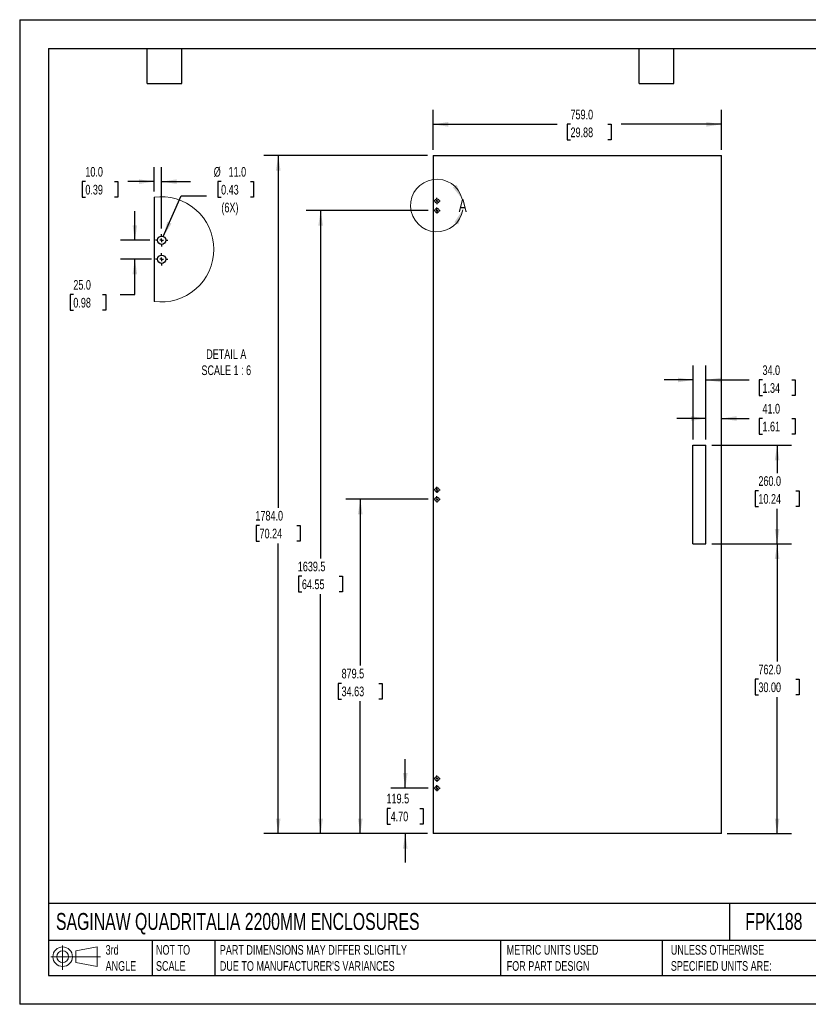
# Model space of a CAD drawing. Header units: millimetres. Extents: x 0 to 3353, y 0 to 2591.
# Tile 1 of 2: x 0 to 2076, y 0 to 2591. Entities that reach past the tile are written whole.
import ezdxf

# ---------------------------------------------------------------- set-up
doc = ezdxf.new("R2010")
doc.units = ezdxf.units.MM
doc.header["$LTSCALE"] = 12
doc.layers.add('DIMENSIONS', color=140, linetype='Continuous', lineweight=25)
doc.layers.add('TEXT', color=140, linetype='Continuous', lineweight=25)
doc.styles.add('SLDTEXTSTYLE0', font='TXT', dxfattribs={"width": 0.7})
doc.dimstyles.new('SLDDIMSTYLE0', dxfattribs={"dimtxt": 25.896094, "dimasz": 39.624, "dimexe": 0, "dimexo": 0.0625, "dimgap": 6.474023, "dimtad": 0, "dimtih": 1, "dimtoh": 1, "dimdec": 1, "dimrnd": 1e-09, "dimzin": 4, "dimdsep": 46, "dimtxsty": 'SLDTEXTSTYLE0', "dimsah": 1, "dimcen": 0.09, "dimadec": 0, "dimazin": 1, "dimtfac": 1, "dimtdec": 1, "dimtofl": 0, "dimtmove": 0, "dimatfit": 3, "dimfxl": 0, "dimfrac": 2, "dimtolj": 1, "dimtzin": 12, "dimarcsym": 0})
doc.dimstyles.new('SLDDIMSTYLE1', dxfattribs={"dimtxt": 25.896094, "dimasz": 39.624, "dimexe": 0, "dimexo": 0.0625, "dimgap": 6.474023, "dimtad": 0, "dimtih": 1, "dimtoh": 1, "dimdec": 1, "dimrnd": 1e-09, "dimzin": 4, "dimdsep": 46, "dimtxsty": 'SLDTEXTSTYLE0', "dimsah": 1, "dimcen": 0.09, "dimadec": 0, "dimazin": 1, "dimtfac": 1, "dimtdec": 1, "dimtmove": 0, "dimatfit": 0, "dimfxl": 0, "dimfrac": 2, "dimtolj": 1, "dimtzin": 12, "dimarcsym": 0})
doc.dimstyles.new('SLDDIMSTYLE2', dxfattribs={"dimtxt": 25.896094, "dimasz": 39.624, "dimexe": 0, "dimexo": 0.0625, "dimgap": 6.474023, "dimtad": 0, "dimtih": 1, "dimtoh": 1, "dimdec": 1, "dimrnd": 1e-09, "dimzin": 12, "dimdsep": 46, "dimtxsty": 'SLDTEXTSTYLE0', "dimsah": 1, "dimcen": 0.09, "dimadec": 0, "dimazin": 3, "dimtfac": 1, "dimtdec": 1, "dimtmove": 0, "dimatfit": 0, "dimfxl": 0, "dimfrac": 2, "dimtolj": 1, "dimtzin": 12, "dimarcsym": 0})
doc.dimstyles.new('SLDDIMSTYLE3', dxfattribs={"dimtxt": 25.896094, "dimasz": 39.624, "dimexe": 0, "dimexo": 0.0625, "dimgap": 6.474023, "dimtad": 0, "dimtih": 1, "dimtoh": 1, "dimdec": 1, "dimrnd": 1e-09, "dimzin": 12, "dimdsep": 46, "dimtxsty": 'SLDTEXTSTYLE0', "dimsah": 1, "dimcen": 0.09, "dimadec": 0, "dimazin": 3, "dimtfac": 1, "dimtdec": 1, "dimtofl": 0, "dimtmove": 0, "dimatfit": 3, "dimfxl": 0, "dimfrac": 2, "dimtolj": 1, "dimtzin": 12, "dimarcsym": 0})
doc.dimstyles.new('SLDDIMSTYLE4', dxfattribs={"dimtxt": 25.896094, "dimasz": 39.624, "dimexe": 0, "dimexo": 0.0625, "dimgap": 6.474023, "dimtad": 0, "dimtih": 1, "dimtoh": 1, "dimdec": 1, "dimlfac": 0.5, "dimrnd": 1e-09, "dimzin": 4, "dimdsep": 46, "dimtxsty": 'SLDTEXTSTYLE0', "dimsah": 1, "dimcen": 0, "dimadec": 0, "dimazin": 1, "dimtfac": 1, "dimtdec": 1, "dimtofl": 0, "dimtmove": 0, "dimatfit": 3, "dimfxl": 0, "dimfrac": 2, "dimtolj": 1, "dimtzin": 12, "dimarcsym": 0})
doc.dimstyles.new('SLDDIMSTYLE5', dxfattribs={"dimtxt": 25.896094, "dimasz": 39.624, "dimexe": 0, "dimexo": 0.0625, "dimgap": 6.474023, "dimtad": 0, "dimtih": 1, "dimtoh": 1, "dimdec": 1, "dimlfac": 0.5, "dimrnd": 1e-09, "dimzin": 4, "dimdsep": 46, "dimtxsty": 'SLDTEXTSTYLE0', "dimsah": 1, "dimcen": 0.09, "dimadec": 0, "dimazin": 1, "dimtfac": 1, "dimtdec": 1, "dimtmove": 0, "dimatfit": 0, "dimfxl": 0, "dimfrac": 2, "dimtolj": 1, "dimtzin": 12, "dimarcsym": 0})

# ---------------------------------------------------------------- blocks, each defined once
blk = doc.blocks.new('Block11')
at = {"color": 7, "linetype": 'Continuous', "lineweight": 18}
for p, q in [((31.1, 63.7), (31.1, 0)), ((65.8, 50), (122.1, 60.4)), ((122.1, 60.4), (122.1, 8.8)), ((0, 34.6), (130.5, 34.6)), ((65.8, 19.2), (65.8, 50)), ((65.8, 19.2), (122.1, 8.8))]:
    blk.add_line(p, q, dxfattribs=at)
for radius in [25.8, 15.4]:
    blk.add_circle((31.1, 34.6), radius, dxfattribs=at)
blk = doc.blocks.new('Block12')
at = {"color": 7, "linetype": 'Continuous'}
blk.add_blockref('Block11', (0, 0), dxfattribs=at)
blk = doc.blocks.new('_D')
at = {"layer": 'DIMENSIONS'}
for p, q in [((1088.8, 2248.5), (1088.8, 2353.6)), ((1847.8, 2248.5), (1847.8, 2353.6)), ((1088.8, 2315.5), (1415.2, 2315.5)), ((1450.3, 2315.5), (1441.6, 2315.5)), ((1441.6, 2315.5), (1441.6, 2274.3)), ((1548.8, 2315.5), (1557.5, 2315.5)), ((1557.5, 2315.5), (1557.5, 2274.3)), ((1847.8, 2315.5), (1583.9, 2315.5)), ((1441.6, 2274.3), (1450.3, 2274.3)), ((1557.5, 2274.3), (1548.8, 2274.3))]:
    blk.add_line(p, q, dxfattribs=at)
for points in [[(1088.8, 2315.5), (1128.4, 2309.4), (1128.4, 2321.6)], [(1847.8, 2315.5), (1808.1, 2321.6), (1808.1, 2309.4)]]:
    blk.add_solid(points, dxfattribs=at)
at = {"layer": 'DIMENSIONS', "char_height": 25.4, "attachment_point": 1, "style": 'SLDTEXTSTYLE0'}
for s, insert in [('759.0', (1450.3, 2354)), ('29.88', (1450.3, 2307.1))]:
    blk.add_mtext(s, dxfattribs=dict(at, insert=insert))
blk = doc.blocks.new('_D_1')
at = {"layer": 'DIMENSIONS'}
for p, q in [((1806.8, 1486.5), (1806.8, 1579.5)), ((1806.8, 1541.4), (1730.6, 1541.4)), ((1847.8, 1541.4), (1920.6, 1541.4)), ((1955.7, 1541.4), (1947, 1541.4)), ((1947, 1541.4), (1947, 1500.3)), ((2032.7, 1541.4), (2041.4, 1541.4)), ((2041.4, 1541.4), (2041.4, 1500.3)), ((1947, 1500.3), (1955.7, 1500.3)), ((2041.4, 1500.3), (2032.7, 1500.3))]:
    blk.add_line(p, q, dxfattribs=at)
for points in [[(1806.8, 1541.4), (1767.1, 1547.5), (1767.1, 1535.3)], [(1847.8, 1541.4), (1887.4, 1535.3), (1887.4, 1547.5)]]:
    blk.add_solid(points, dxfattribs=at)
at = {"layer": 'DIMENSIONS', "char_height": 25.4, "attachment_point": 1, "style": 'SLDTEXTSTYLE0'}
for s, insert in [('41.0', (1955.7, 1580)), ('1.61', (1955.7, 1533))]:
    blk.add_mtext(s, dxfattribs=dict(at, insert=insert))
blk = doc.blocks.new('_D_2')
at = {"layer": 'DIMENSIONS'}
for p, q in [((1772.8, 1486.5), (1772.8, 1680.9)), ((1806.8, 1486.5), (1806.8, 1680.9)), ((1772.8, 1642.8), (1696.6, 1642.8)), ((1806.8, 1642.8), (1920.6, 1642.8)), ((1955.7, 1642.8), (1947, 1642.8)), ((1947, 1642.8), (1947, 1601.6)), ((2032.7, 1642.8), (2041.4, 1642.8)), ((2041.4, 1642.8), (2041.4, 1601.6)), ((1947, 1601.6), (1955.7, 1601.6)), ((2041.4, 1601.6), (2032.7, 1601.6))]:
    blk.add_line(p, q, dxfattribs=at)
for points in [[(1772.8, 1642.8), (1733.1, 1648.9), (1733.1, 1636.7)], [(1806.8, 1642.8), (1846.4, 1636.7), (1846.4, 1648.9)]]:
    blk.add_solid(points, dxfattribs=at)
at = {"layer": 'DIMENSIONS', "char_height": 25.4, "attachment_point": 1, "style": 'SLDTEXTSTYLE0'}
for s, insert in [('34.0', (1955.7, 1681.3)), ('1.34', (1955.7, 1634.3))]:
    blk.add_mtext(s, dxfattribs=dict(at, insert=insert))
blk = doc.blocks.new('_D_3')
at = {"layer": 'DIMENSIONS'}
for p, q in [((1822, 1471.3), (2032.3, 1471.3)), ((1994.2, 1471.3), (1994.2, 1398)), ((1945, 1351.1), (1936.3, 1351.1)), ((1936.3, 1351.1), (1936.3, 1309.9)), ((2043.5, 1351.1), (2052.1, 1351.1)), ((2052.1, 1351.1), (2052.1, 1309.9)), ((1936.3, 1309.9), (1945, 1309.9)), ((1994.2, 1211.3), (1994.2, 1304.1)), ((2052.1, 1309.9), (2043.5, 1309.9)), ((1822, 1211.3), (2032.3, 1211.3))]:
    blk.add_line(p, q, dxfattribs=at)
for points in [[(1994.2, 1471.3), (1988.1, 1431.7), (2000.3, 1431.7)], [(1994.2, 1211.3), (2000.3, 1250.9), (1988.1, 1250.9)]]:
    blk.add_solid(points, dxfattribs=at)
at = {"layer": 'DIMENSIONS', "char_height": 25.4, "attachment_point": 1, "style": 'SLDTEXTSTYLE0'}
for s, insert in [('260.0', (1945, 1389.6)), ('10.24', (1945, 1342.7))]:
    blk.add_mtext(s, dxfattribs=dict(at, insert=insert))
blk = doc.blocks.new('_D_4')
at = {"layer": 'DIMENSIONS'}
for p, q in [((1822, 1211.3), (2032.3, 1211.3)), ((1994.2, 1211.3), (1994.2, 902.2)), ((1945, 855.3), (1936.3, 855.3)), ((1936.3, 855.3), (1936.3, 814.1)), ((2043.5, 855.3), (2052.1, 855.3)), ((2052.1, 855.3), (2052.1, 814.1)), ((1936.3, 814.1), (1945, 814.1)), ((1994.2, 449.3), (1994.2, 808.3)), ((2052.1, 814.1), (2043.5, 814.1)), ((1863, 449.3), (2032.3, 449.3))]:
    blk.add_line(p, q, dxfattribs=at)
for points in [[(1994.2, 1211.3), (1988.1, 1171.7), (2000.3, 1171.7)], [(1994.2, 449.3), (2000.3, 488.9), (1988.1, 488.9)]]:
    blk.add_solid(points, dxfattribs=at)
at = {"layer": 'DIMENSIONS', "char_height": 25.4, "attachment_point": 1, "style": 'SLDTEXTSTYLE0'}
for s, insert in [('762.0', (1945, 893.8)), ('30.00', (1945, 846.9))]:
    blk.add_mtext(s, dxfattribs=dict(at, insert=insert))
blk = doc.blocks.new('_D_5')
at = {"layer": 'DIMENSIONS'}
for p, q in [((1015.2, 568.8), (1015.2, 645)), ((1075.5, 568.8), (977.1, 568.8)), ((976.7, 515.5), (968, 515.5)), ((968, 515.5), (968, 474.4)), ((1053.7, 515.5), (1062.4, 515.5)), ((1062.4, 515.5), (1062.4, 474.4)), ((968, 474.4), (976.7, 474.4)), ((1062.4, 474.4), (1053.7, 474.4)), ((1073.5, 449.3), (977.1, 449.3)), ((1015.2, 449.3), (1015.2, 373.1))]:
    blk.add_line(p, q, dxfattribs=at)
for points in [[(1015.2, 568.8), (1021.3, 608.4), (1009.1, 608.4)], [(1015.2, 449.3), (1009.1, 409.7), (1021.3, 409.7)]]:
    blk.add_solid(points, dxfattribs=at)
at = {"layer": 'DIMENSIONS', "char_height": 25.4, "attachment_point": 1, "style": 'SLDTEXTSTYLE0'}
for s, insert in [('119.5', (965.9, 554.1)), ('4.70', (976.7, 507.1))]:
    blk.add_mtext(s, dxfattribs=dict(at, insert=insert))
blk = doc.blocks.new('_D_6')
at = {"layer": 'DIMENSIONS'}
for p, q in [((1075.5, 1328.8), (858.7, 1328.8)), ((896.8, 1328.8), (896.8, 891.4)), ((847.5, 844.5), (838.8, 844.5)), ((838.8, 844.5), (838.8, 803.3)), ((946, 844.5), (954.7, 844.5)), ((954.7, 844.5), (954.7, 803.3)), ((838.8, 803.3), (847.5, 803.3)), ((954.7, 803.3), (946, 803.3)), ((896.8, 449.3), (896.8, 797.5)), ((1073.5, 449.3), (858.7, 449.3))]:
    blk.add_line(p, q, dxfattribs=at)
for points in [[(896.8, 1328.8), (890.7, 1289.2), (902.9, 1289.2)], [(896.8, 449.3), (902.9, 488.9), (890.7, 488.9)]]:
    blk.add_solid(points, dxfattribs=at)
at = {"layer": 'DIMENSIONS', "char_height": 25.4, "attachment_point": 1, "style": 'SLDTEXTSTYLE0'}
for s, insert in [('879.5', (847.5, 883)), ('34.63', (847.5, 836.1))]:
    blk.add_mtext(s, dxfattribs=dict(at, insert=insert))
blk = doc.blocks.new('_D_7')
at = {"layer": 'DIMENSIONS'}
for p, q in [((1075.5, 2088.8), (754.3, 2088.8)), ((792.4, 2088.8), (792.4, 1173.2)), ((743.1, 1126.3), (734.4, 1126.3)), ((734.4, 1126.3), (734.4, 1085.1)), ((841.6, 1126.3), (850.3, 1126.3)), ((850.3, 1126.3), (850.3, 1085.1)), ((734.4, 1085.1), (743.1, 1085.1)), ((792.4, 449.3), (792.4, 1079.3)), ((850.3, 1085.1), (841.6, 1085.1)), ((1073.5, 449.3), (754.3, 449.3))]:
    blk.add_line(p, q, dxfattribs=at)
for points in [[(792.4, 2088.8), (786.3, 2049.2), (798.5, 2049.2)], [(792.4, 449.3), (798.5, 488.9), (786.3, 488.9)]]:
    blk.add_solid(points, dxfattribs=at)
at = {"layer": 'DIMENSIONS', "char_height": 25.4, "attachment_point": 1, "style": 'SLDTEXTSTYLE0'}
for s, insert in [('1639.5', (732.3, 1164.8)), ('64.55', (743.1, 1117.9))]:
    blk.add_mtext(s, dxfattribs=dict(at, insert=insert))
blk = doc.blocks.new('_D_8')
at = {"layer": 'DIMENSIONS'}
for p, q in [((1073.5, 2233.3), (642.7, 2233.3)), ((680.8, 2233.3), (680.8, 1306.8)), ((631.5, 1259.9), (622.8, 1259.9)), ((622.8, 1259.9), (622.8, 1218.7)), ((730, 1259.9), (738.7, 1259.9)), ((738.7, 1259.9), (738.7, 1218.7)), ((622.8, 1218.7), (631.5, 1218.7)), ((738.7, 1218.7), (730, 1218.7)), ((680.8, 449.3), (680.8, 1212.9)), ((1073.5, 449.3), (642.7, 449.3))]:
    blk.add_line(p, q, dxfattribs=at)
for points in [[(680.8, 2233.3), (674.7, 2193.7), (686.9, 2193.7)], [(680.8, 449.3), (686.9, 488.9), (674.7, 488.9)]]:
    blk.add_solid(points, dxfattribs=at)
at = {"layer": 'DIMENSIONS', "char_height": 25.4, "attachment_point": 1, "style": 'SLDTEXTSTYLE0'}
for s, insert in [('1784.0', (620.7, 1298.4)), ('70.24', (631.5, 1251.5))]:
    blk.add_mtext(s, dxfattribs=dict(at, insert=insert))
blk = doc.blocks.new('SW_CENTERMARKSYMBOL_0')
at = {"layer": 'DIMENSIONS', "color": 0}
for p, q in [((-5.08, 0), (-8.04, 0)), ((0, 0), (-2.54, 0)), ((0, 5.08), (0, 8.04)), ((0, 0), (0, 2.54)), ((0, 0), (0, -2.54)), ((0, 0), (2.54, 0)), ((5.08, 0), (8.04, 0)), ((0, -5.08), (0, -8.04))]:
    blk.add_line(p, q, dxfattribs=at)
blk = doc.blocks.new('SW_CENTERMARKSYMBOL_1')
at = {"layer": 'DIMENSIONS', "color": 0}
for p, q in [((-5.08, 0), (-8.04, 0)), ((0, 0), (-2.54, 0)), ((0, 5.08), (0, 8.04)), ((0, 0), (0, 2.54)), ((0, 0), (0, -2.54)), ((0, 0), (2.54, 0)), ((5.08, 0), (8.04, 0)), ((0, -5.08), (0, -8.04))]:
    blk.add_line(p, q, dxfattribs=at)
blk = doc.blocks.new('SW_CENTERMARKSYMBOL_2')
at = {"layer": 'DIMENSIONS', "color": 0}
for p, q in [((-5.08, 0), (-8.04, 0)), ((0, 0), (-2.54, 0)), ((0, 5.08), (0, 8.04)), ((0, 0), (0, 2.54)), ((0, 0), (0, -2.54)), ((0, 0), (2.54, 0)), ((5.08, 0), (8.04, 0)), ((0, -5.08), (0, -8.04))]:
    blk.add_line(p, q, dxfattribs=at)
blk = doc.blocks.new('SW_CENTERMARKSYMBOL_3')
at = {"layer": 'DIMENSIONS', "color": 0}
for p, q in [((-5.08, 0), (-8.04, 0)), ((0, 0), (-2.54, 0)), ((0, 5.08), (0, 8.04)), ((0, 0), (0, 2.54)), ((0, 0), (0, -2.54)), ((0, 0), (2.54, 0)), ((5.08, 0), (8.04, 0)), ((0, -5.08), (0, -8.04))]:
    blk.add_line(p, q, dxfattribs=at)
blk = doc.blocks.new('SW_CENTERMARKSYMBOL_4')
at = {"layer": 'DIMENSIONS', "color": 0}
for p, q in [((-5.08, 0), (-8.04, 0)), ((0, 0), (-2.54, 0)), ((0, 5.08), (0, 8.04)), ((0, 0), (0, 2.54)), ((0, 0), (0, -2.54)), ((0, 0), (2.54, 0)), ((5.08, 0), (8.04, 0)), ((0, -5.08), (0, -8.04))]:
    blk.add_line(p, q, dxfattribs=at)
blk = doc.blocks.new('SW_CENTERMARKSYMBOL_5')
at = {"layer": 'DIMENSIONS', "color": 0}
for p, q in [((-5.08, 0), (-8.04, 0)), ((0, 0), (-2.54, 0)), ((0, 5.08), (0, 8.04)), ((0, 0), (0, 2.54)), ((0, 0), (0, -2.54)), ((0, 0), (2.54, 0)), ((5.08, 0), (8.04, 0)), ((0, -5.08), (0, -8.04))]:
    blk.add_line(p, q, dxfattribs=at)
blk = doc.blocks.new('_D_12')
at = {"layer": 'DIMENSIONS'}
for p, q in [((530.4, 2164.7), (521.7, 2164.7)), ((521.7, 2164.7), (521.7, 2123.5)), ((607.4, 2164.7), (616, 2164.7)), ((616, 2164.7), (616, 2123.5)), ((378.2, 2020.5), (425.1, 2127)), ((425.1, 2127), (491.8, 2127)), ((521.7, 2123.5), (530.4, 2123.5)), ((616, 2123.5), (607.4, 2123.5))]:
    blk.add_line(p, q, dxfattribs=at)
blk.add_solid([(378.2, 2020.5), (399.8, 2054.3), (388.6, 2059.2)], dxfattribs=at)
at = {"layer": 'DIMENSIONS', "char_height": 25.4, "attachment_point": 1, "style": 'SLDTEXTSTYLE0'}
for s, insert in [('%%c', (510.9, 2203.2)), ('11.0', (550, 2203.2)), ('0.43', (530.4, 2156.2)), ('(6X)', (531.1, 2109.3))]:
    blk.add_mtext(s, dxfattribs=dict(at, insert=insert))
blk = doc.blocks.new('_D_13')
at = {"layer": 'DIMENSIONS'}
for p, q in [((353.8, 2138.8), (353.8, 2202.8)), ((373.8, 2041.7), (373.8, 2202.8)), ((172.9, 2164.7), (164.2, 2164.7)), ((164.2, 2164.7), (164.2, 2123.6)), ((249.8, 2164.7), (258.5, 2164.7)), ((258.5, 2164.7), (258.5, 2123.6)), ((353.8, 2164.7), (284.9, 2164.7)), ((373.8, 2164.7), (450, 2164.7)), ((164.2, 2123.6), (172.9, 2123.6)), ((258.5, 2123.6), (249.8, 2123.6))]:
    blk.add_line(p, q, dxfattribs=at)
for points in [[(353.8, 2164.7), (314.2, 2170.8), (314.2, 2158.6)], [(373.8, 2164.7), (413.4, 2158.6), (413.4, 2170.8)]]:
    blk.add_solid(points, dxfattribs=at)
at = {"layer": 'DIMENSIONS', "char_height": 25.4, "attachment_point": 1, "style": 'SLDTEXTSTYLE0'}
for s, insert in [('10.0', (172.9, 2203.3)), ('0.39', (172.9, 2156.3))]:
    blk.add_mtext(s, dxfattribs=dict(at, insert=insert))
blk = doc.blocks.new('_D_14')
at = {"layer": 'DIMENSIONS'}
for p, q in [((303.3, 2010.4), (303.3, 2086.6)), ((342.5, 2010.4), (265.2, 2010.4)), ((347.5, 1960.4), (265.2, 1960.4)), ((303.3, 1867.3), (303.3, 1960.4)), ((141.3, 1867.3), (132.6, 1867.3)), ((132.6, 1867.3), (132.6, 1826.1)), ((218.2, 1867.3), (226.9, 1867.3)), ((226.9, 1867.3), (226.9, 1826.1)), ((264.9, 1867.3), (303.3, 1867.3)), ((132.6, 1826.1), (141.3, 1826.1)), ((226.9, 1826.1), (218.2, 1826.1))]:
    blk.add_line(p, q, dxfattribs=at)
for points in [[(303.3, 2010.4), (309.4, 2050), (297.2, 2050)], [(303.3, 1960.4), (297.2, 1920.8), (309.4, 1920.8)]]:
    blk.add_solid(points, dxfattribs=at)
at = {"layer": 'DIMENSIONS', "char_height": 25.4, "attachment_point": 1, "style": 'SLDTEXTSTYLE0'}
for s, insert in [('25.0', (141.3, 1905.8)), ('0.98', (141.3, 1858.9))]:
    blk.add_mtext(s, dxfattribs=dict(at, insert=insert))
blk = doc.blocks.new('SW_CENTERMARKSYMBOL_6')
at = {"layer": 'DIMENSIONS', "color": 0}
for p, q in [((-10.2, 0), (-16.1, 0)), ((0, 0), (-5.1, 0)), ((0, 10.2), (0, 16.1)), ((0, 0), (0, 5.1)), ((0, 0), (0, -5.1)), ((0, 0), (5.1, 0)), ((10.2, 0), (16.1, 0)), ((0, -10.2), (0, -16.1))]:
    blk.add_line(p, q, dxfattribs=at)
blk = doc.blocks.new('SW_CENTERMARKSYMBOL_7')
at = {"layer": 'DIMENSIONS', "color": 0}
for p, q in [((-10.2, 0), (-16.1, 0)), ((0, 0), (-5.1, 0)), ((0, 10.2), (0, 16.1)), ((0, 0), (0, 5.1)), ((0, 0), (0, -5.1)), ((0, 0), (5.1, 0)), ((10.2, 0), (16.1, 0)), ((0, -10.2), (0, -16.1))]:
    blk.add_line(p, q, dxfattribs=at)

msp = doc.modelspace()

# ---------------------------------------------------------------- linework, layer by layer
at = {"color": 7, "linetype": 'Continuous'}
for p, q in [((0.03, 2590.83), (0.03, 0.03)), ((0.03, 2590.83), (3352.83, 2590.83)), ((3352.83, 0.03), (0.03, 0.03))]:
    msp.add_line(p, q, dxfattribs=at)
for p, q in [((1088.76, 2233.28), (1088.76, 449.28)), ((1088.76, 2233.28), (1847.76, 2233.28)), ((1847.76, 449.28), (1847.76, 2233.28)), ((353.78, 2123.58), (353.78, 1849.59)), ((1772.76, 1211.28), (1772.76, 1471.28)), ((1772.76, 1471.28), (1806.76, 1471.28)), ((1806.76, 1211.28), (1806.76, 1471.28)), ((1772.76, 1211.28), (1806.76, 1211.28)), ((1847.76, 449.28), (1088.76, 449.28))]:
    msp.add_line(p, q)
for centre, radius in [((1098.76, 2113.78), 5.5), ((1098.76, 2088.78), 5.5), ((373.78, 2010.4), 11), ((373.78, 1960.4), 11), ((1098.76, 1353.78), 5.5), ((1098.76, 1328.78), 5.5), ((1098.76, 593.78), 5.5), ((1098.76, 568.78), 5.5)]:
    msp.add_circle(centre, radius)
at = {"color": 7, "linetype": 'Continuous', "lineweight": 18}
for centre, radius, start, end in [((1098.34, 2101.88), 69.16, 14.14789, 350.86091), ((372.92, 1986.59), 138.33, 359.99998, 97.95613), ((372.92, 1986.59), 138.33, 262.04391, 359.99999)]:
    msp.add_arc(centre, radius, start, end, dxfattribs=at)
for points in [[(1165.4, 2118.79), (1150.78, 2156.12), (1140.24, 2150)], [(1166.62, 2090.9), (1144.28, 2057.61), (1155.32, 2052.43)]]:
    msp.add_solid(points, dxfattribs=at)
at = {"layer": 'TEXT'}
for p, q in [((76.2, 2514.6), (3276.6, 2514.6)), ((76.2, 2514.6), (76.2, 76.2)), ((335.28, 2423.16), (335.28, 2514.6)), ((426.72, 2423.16), (426.72, 2514.6)), ((1630.68, 2423.16), (1630.68, 2514.6)), ((1722.12, 2423.16), (1722.12, 2514.6)), ((335.28, 2423.16), (426.72, 2423.16)), ((1630.68, 2423.16), (1722.12, 2423.16)), ((3276.6, 265.51), (76.2, 265.51)), ((1869.11, 265.51), (1869.11, 167.64)), ((3276.6, 167.64), (76.2, 167.64)), ((348.54, 167.64), (348.54, 76.2)), ((514.05, 167.64), (514.05, 76.2)), ((1265.81, 167.64), (1265.81, 76.2)), ((1691.97, 167.64), (1691.97, 76.2)), ((76.2, 76.2), (3276.6, 76.2))]:
    msp.add_line(p, q, dxfattribs=at)

# ---------------------------------------------------------------- block references
at = {"layer": 'DIMENSIONS'}
for name, p in [('SW_CENTERMARKSYMBOL_5', (1098.76, 2113.78)), ('SW_CENTERMARKSYMBOL_4', (1098.76, 2088.78)), ('SW_CENTERMARKSYMBOL_7', (373.78, 2010.4)), ('SW_CENTERMARKSYMBOL_6', (373.78, 1960.4)), ('SW_CENTERMARKSYMBOL_3', (1098.76, 1353.78)), ('SW_CENTERMARKSYMBOL_2', (1098.76, 1328.78)), ('SW_CENTERMARKSYMBOL_0', (1098.76, 593.78)), ('SW_CENTERMARKSYMBOL_1', (1098.76, 568.78))]:
    msp.add_blockref(name, p, dxfattribs=at)
at = {"layer": 'TEXT'}
msp.add_blockref('Block12', (82.06, 90.65), dxfattribs=at)

# ---------------------------------------------------------------- texts
at = {"color": 7, "linetype": 'Continuous', "lineweight": 18, "insert": (1155.93, 2118.79), "char_height": 33.87, "attachment_point": 1, "style": 'SLDTEXTSTYLE0'}
msp.add_mtext('A', dxfattribs=at)
at = {"layer": 'DIMENSIONS', "insert": (543.94, 1723.47), "char_height": 25.4, "attachment_point": 2, "style": 'SLDTEXTSTYLE0'}
msp.add_mtext('DETAIL A^JSCALE 1 : 6', dxfattribs=at)
at = {"layer": 'TEXT', "attachment_point": 1, "style": 'SLDTEXTSTYLE0'}
for s, insert, char_height in [('SAGINAW QUADRITALIA 2200MM ENCLOSURES', (95.59, 240.28), 44.45), ('FPK188', (1910.49, 240.28), 44.45), ('3rd^JANGLE', (226.21, 155.96), 25.4), ('NOT TO^JSCALE', (358.88, 155.96), 25.4), ("PART DIMENSIONS MAY DIFFER SLIGHTLY ^JDUE TO MANUFACTURER'S VARIANCES", (526.95, 155.96), 25.4), ('METRIC UNITS USED ^JFOR PART DESIGN', (1282.24, 155.96), 25.4), ('UNLESS OTHERWISE ^JSPECIFIED UNITS ARE:', (1714.43, 155.96), 25.4)]:
    msp.add_mtext(s, dxfattribs=dict(at, insert=insert, char_height=char_height))

# ---------------------------------------------------------------- dimensions: what is measured, and where the dimension line sits
at = {"layer": 'DIMENSIONS'}
for base, p1, p2, angle, dimstyle, picture, middle in [((1847.76, 2315.51), (1088.76, 2233.28), (1847.76, 2233.28), 0, 'SLDDIMSTYLE0', '_D', (1499.56, 2315.51)), ((680.76, 2233.28), (1088.76, 449.28), (1088.76, 2233.28), 90, 'SLDDIMSTYLE0', '_D_8', (680.76, 1259.87)), ((1847.76, 1541.44), (1806.76, 1471.28), (1847.76, 2233.28), 0, 'SLDDIMSTYLE1', '_D_1', (1994.2, 1541.44)), ((353.78, 2164.71), (373.78, 2026.48), (353.78, 2123.58), 0, 'SLDDIMSTYLE5', '_D_13', (211.36, 2164.71)), ((303.29, 1960.4), (357.7, 2010.4), (362.78, 1960.4), 90, 'SLDDIMSTYLE5', '_D_14', (303.29, 1867.29)), ((792.36, 2088.78), (1088.76, 449.28), (1090.72, 2088.78), 90, 'SLDDIMSTYLE3', '_D_7', (792.36, 1126.29)), ((1806.76, 1642.76), (1772.76, 1471.28), (1806.76, 1471.28), 0, 'SLDDIMSTYLE1', '_D_2', (1994.2, 1642.76)), ((1994.2, 1471.28), (1806.76, 1211.28), (1806.76, 1471.28), 90, 'SLDDIMSTYLE0', '_D_3', (1994.2, 1351.07)), ((896.76, 1328.78), (1088.76, 449.28), (1090.72, 1328.78), 90, 'SLDDIMSTYLE3', '_D_6', (896.76, 844.47)), ((1994.2, 449.28), (1806.76, 1211.28), (1847.76, 449.28), 90, 'SLDDIMSTYLE0', '_D_4', (1994.2, 855.28)), ((1015.19, 568.78), (1088.76, 449.28), (1090.72, 568.78), 90, 'SLDDIMSTYLE2', '_D_5', (1015.19, 515.52))]:
    dim = msp.add_linear_dim(base=base, p1=p1, p2=p2, angle=angle, dimstyle=dimstyle, dxfattribs=at)
    dim.commit()
    dim.dimension.update_dxf_attribs({"geometry": picture, "text_midpoint": middle, "dimtype": 160})
dim = msp.add_diameter_dim_2p(p1=(369.34, 2000.33), p2=(378.21, 2020.46), text='<>\\P(6X)', dimstyle='SLDDIMSTYLE4', dxfattribs=at)
dim.commit()
dim.dimension.update_dxf_attribs({"geometry": '_D_12', "text_midpoint": (568.88, 2140.43), "dimtype": 163})

doc.saveas('drawing.dxf')
